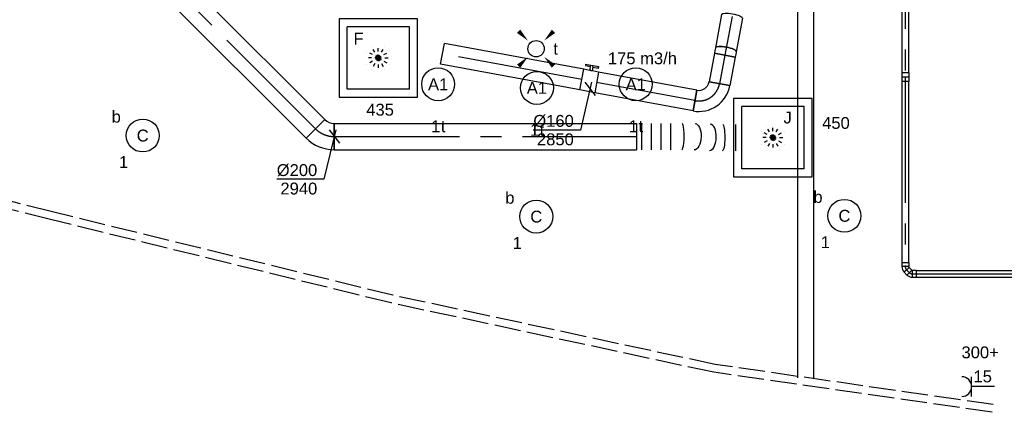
# Model space of a CAD drawing. Extents: x -329828 to 339781, y -55429 to 69176.
# Tile 83 of 140: x 8232 to 15705, y 12571 to 15552. Entities that reach past the tile are written whole.
import ezdxf
from ezdxf.enums import TextEntityAlignment as Align

# ---------------------------------------------------------------- set-up
doc = ezdxf.new("R2010")
doc.units = 0
doc.header["$LTSCALE"] = 50
for name, pattern in [('2322109', [10, 5, -2, 1, -2]), ('CENTER2', [28.575000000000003, 19.05, -3.175, 3.175, -3.175]), ('E_GOOT3', [5, 4, -1]), ('STREEPJES', [0.1, 0.05, -0.05])]:
    doc.linetypes.add(name, pattern=pattern)
doc.layers.get('0').update_dxf_attribs({"linetype": 'CONTINUOUS'})
for name, color, linetype in [('EL6131--', 2, 'CONTINUOUS'), ('EL6131--_WG', 2, 'CONTINUOUS'), ('EL6222--', 3, 'CONTINUOUS'), ('EL6311--', 3, 'CONTINUOUS'), ('EM6131--', 1, 'CONTINUOUS'), ('WL524---_D', 153, 'CONTINUOUS'), ('WL524---_HARTLIJN', 8, 'CONTINUOUS'), ('WL570---_RETOUR', 112, 'CONTINUOUS'), ('WL570---_RETOUR_HL', 8, 'CONTINUOUS'), ('WL570---_RETOUR_RST', 2, 'CONTINUOUS'), ('WL570---_RETOUR_RST_HL', 1, 'CONTINUOUS'), ('WL570---_TOEVOER', 3, 'CONTINUOUS'), ('WL570---_TOEVOER_HL', 8, 'CONTINUOUS'), ('WL570---_TOEVOER_RST', 2, 'CONTINUOUS'), ('WL570---_TOEVOER_RST_HL', 1, 'CONTINUOUS'), ('WM570---_RETOUR', 1, 'CONTINUOUS'), ('WM570---_RETOUR_PR', 1, 'CONTINUOUS'), ('WM570---_RETOUR_RST_PR', 1, 'CONTINUOUS'), ('WM570---_TOEVOER', 1, 'CONTINUOUS'), ('WM570---_TOEVOER_PR', 1, 'CONTINUOUS'), ('WM570---_TOEVOER_RST_PR', 1, 'CONTINUOUS')]:
    doc.layers.add(name, color=color, linetype=linetype)
doc.styles.add('BURO-018', font='ARIAL.TTF', dxfattribs={"height": 90})

# ---------------------------------------------------------------- blocks, each defined once
blk = doc.blocks.new('1115B3A')
at = {"color": 0, "linetype": 'Continuous'}
blk.add_circle((0, 0), 2.5, dxfattribs=at)
at = {"color": 0, "linetype": 'Continuous', "style": 'BURO-018'}
for tag, p in [('E_GKAST', (0, 8)), ('E_GROEP', (0, 5)), ('E_SGROEP', (4.5, 5)), ('E_ARMCODE', (0, 0)), ('E_SLET', (4.5, -1))]:
    blk.add_attdef(tag, text='', height=1.8, dxfattribs=at).set_placement(p, align=Align.MIDDLE)
blk = doc.blocks.new('E00411')
at = {"color": 0, "linetype": 'Continuous'}
blk.add_circle((0, 0), 1.25, dxfattribs=at)
for points in [[(-2.891705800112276, 2.395768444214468), (-2.395768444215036, 2.891705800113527), (-1.237436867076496, 1.237436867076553)], [(2.395768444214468, 2.891705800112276), (2.891705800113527, 2.395768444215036), (1.237436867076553, 1.237436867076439)], [(-2.395768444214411, -2.891705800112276), (-2.89170580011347, -2.395768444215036), (-1.237436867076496, -1.237436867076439)], [(2.89170580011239, -2.395768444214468), (2.395768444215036, -2.891705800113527), (1.237436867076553, -1.237436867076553)]]:
    blk.add_solid(points, dxfattribs=at)
at = {"color": 0, "linetype": 'Continuous', "style": 'BURO-018'}
for tag, height, p in [('E_SLET1', 1.8, (-2.842e-13, 4.641705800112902)), ('E_GROEP', 1.799999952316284, (0, 0)), ('E_GKAST', 1.799999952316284, (0, 0))]:
    blk.add_attdef(tag, text='', height=height, dxfattribs=at).set_placement(p, align=Align.MIDDLE)
at = {"color": 0, "linetype": 'Continuous', "style": 'BURO-018', "flags": 1}
for tag in ['E_MATCODE', 'E_SGROEP']:
    blk.add_attdef(tag, text='', height=1.799999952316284, dxfattribs=at).set_placement((0, 0), align=Align.MIDDLE)
blk = doc.blocks.new('111304')
at = {"color": 0, "linetype": 'Continuous'}
for p, q in [((-1.5, 4.5), (1.5, 4.5)), ((0, 1), (0, 4.5))]:
    blk.add_line(p, q, dxfattribs=at)
blk.add_arc((0, 6), 1.5, 180, 0, dxfattribs=at)
at = {"color": 0, "linetype": 'Continuous', "style": 'BURO-018'}
for tag, p in [('E_GKAST', (0, 11.5)), ('E_GROEP', (0, 8.5)), ('E_SGROEP', (4.5, 8.5))]:
    blk.add_attdef(tag, text='', height=1.8, dxfattribs=at).set_placement(p, align=Align.MIDDLE)
at = {"color": 0, "linetype": 'Continuous', "style": 'BURO-018', "flags": 1}
for tag, height, p in [('E_VERMCODE', 1.8, (13, 8.5)), ('E_MATCODE', 1.799999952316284, (0, 0))]:
    blk.add_attdef(tag, text='', height=height, dxfattribs=at).set_placement(p, align=Align.MIDDLE)
blk = doc.blocks.new('*U134')
at = {"layer": 'WM570---_RETOUR', "color": 0, "ltscale": 10}
for p, q in [((11.73034998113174, 50), (-73.42481815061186, -312.9694266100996)), ((-39.62723086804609, 50.00000000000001), (39.62723086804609, -50.00000000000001)), ((-73.42481815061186, -312.9694266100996), (-430.9964416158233, -312.9694266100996))]:
    blk.add_line(p, q, dxfattribs=at)
at = {"layer": 'WM570---_RETOUR', "color": 0, "style": 'BURO-018'}
for s, p in [('%%c160', (-430.9964416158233, -287.9694266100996)), ('2850', (-403.1246817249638, -427.9694266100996))]:
    blk.add_text(s, height=90, dxfattribs=at).set_placement(p)
blk = doc.blocks.new('*U210')
at = {"color": 0, "ltscale": 10}
for p, q in [((-1.364242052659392e-12, 100, -2940), (1510.630062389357, 99.99999999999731, -2940)), ((-1.364242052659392e-12, -100, -2940), (-2.985167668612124e-12, 100.0000000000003, -2940)), ((1510.630062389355, 100, -2940), (1510.630062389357, -100.0000000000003, -2940)), ((-1.364242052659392e-12, -100, -2940), (1510.630062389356, -100.0000000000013, -2940))]:
    blk.add_line(p, q, dxfattribs=at)
at = {"layer": 'WL570---_TOEVOER_HL', "linetype": 'CENTER2'}
blk.add_line((-1.364242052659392e-12, 0, -2940), (1510.630062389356, -1.2578522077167e-12, -2940), dxfattribs=at)
at = {"layer": 'WM570---_TOEVOER_PR', "color": 1, "style": 'BURO-018'}
blk.add_attdef('POSNR', text='', height=90, dxfattribs=at).set_placement((0, 0), align=Align.MIDDLE)
blk = doc.blocks.new('*U211')
at = {"color": 0, "ltscale": 10}
for p, q in [((-82.79999999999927, -100, -2940), (-82.80000000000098, 100.0000000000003, -2940)), ((-12.16223663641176, 129.2591196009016, -2940), (129.2591196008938, -12.16223663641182, -2940))]:
    blk.add_line(p, q, dxfattribs=at)
for radius, start, end in [(99.8968829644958, 270.0000000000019, 314.9999999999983), (299.8968829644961, 270.000000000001, 314.9999999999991)]:
    blk.add_arc((-82.80000000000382, 199.8968829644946, -2940), radius, start, end, dxfattribs=at)
at = {"layer": 'WL570---_TOEVOER_HL', "linetype": 'CENTER2'}
blk.add_arc((-82.80000000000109, 199.8968829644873, -2940), 199.896882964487, 270.0000000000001, 314.9999999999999, dxfattribs=at)
at = {"layer": 'WM570---_TOEVOER_PR', "color": 1, "style": 'BURO-018'}
blk.add_attdef('POSNR', text='', height=90, dxfattribs=at).set_placement((0, 0), align=Align.MIDDLE)
blk = doc.blocks.new('*U212')
at = {"color": 0, "ltscale": 10}
for p, q in [((0, 100, -2940), (2294.866877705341, 100, -2940)), ((0, -100, -2940), (0, 100, -2940)), ((2294.866877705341, 100, -2940), (2294.866877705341, -100, -2940)), ((0, -100, -2940), (2294.866877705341, -100, -2940))]:
    blk.add_line(p, q, dxfattribs=at)
at = {"layer": 'WL570---_TOEVOER_HL', "linetype": 'CENTER2'}
blk.add_line((0, 0, -2940), (2294.866877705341, 0, -2940), dxfattribs=at)
at = {"layer": 'WM570---_TOEVOER_PR', "color": 1, "style": 'BURO-018'}
blk.add_attdef('POSNR', text='', height=90, dxfattribs=at).set_placement((0, 0), align=Align.MIDDLE)
blk = doc.blocks.new('*U213')
at = {"layer": 'WM570---_TOEVOER', "color": 0, "ltscale": 10}
for p, q in [((12.07521381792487, 50), (-78.49970702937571, -325.044790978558)), ((-39.36223157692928, 50), (39.36223157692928, -50)), ((-78.49970702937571, -325.044790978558), (-436.0713304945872, -325.044790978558))]:
    blk.add_line(p, q, dxfattribs=at)
at = {"layer": 'WM570---_TOEVOER', "color": 0, "style": 'BURO-018'}
for s, p in [('%%c200', (-436.0713304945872, -300.044790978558)), ('2940', (-408.1995706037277, -440.044790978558))]:
    blk.add_text(s, height=90, dxfattribs=at).set_placement(p)
blk = doc.blocks.new('*U215')
at = {"color": 0, "ltscale": 10}
for p, q in [((0, 100, -2940), (0, -100, -2940)), ((36.71003547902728, 100, -2940), (36.71003547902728, -100, -2940)), ((110.1301064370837, 100, -2940), (110.1301064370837, -100, -2940)), ((183.5501773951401, 100, -2940), (183.5501773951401, -100, -2940)), ((256.9702483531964, 100, -2940), (256.9702483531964, -100, -2940)), ((751.354256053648, 91.43051940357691, -2940), (751.354256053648, -108.5694805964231, -2940)), ((553.0776771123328, -106.698741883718, -2940), (553.6610259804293, -106.716748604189, -2940))]:
    blk.add_line(p, q, dxfattribs=at)
for centre, major_axis, ratio, start_param, end_param in [((344.9009502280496, 0, -2940), (-0.9404715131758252, -99.99987147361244), 0.1704765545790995, 6.281582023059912, 9.423174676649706), ((556.4547816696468, -6.751610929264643, -2940), (3.085484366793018, 99.95789159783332), 0.4921028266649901, 3.147522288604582, 6.277255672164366)]:
    blk.add_ellipse(centre, major_axis=major_axis, ratio=ratio, start_param=start_param, end_param=end_param, dxfattribs=at)
at = {"color": 0, "ltscale": 10, "extrusion": (0, 0, -1)}
blk.add_ellipse((441.5389938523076, -1.817869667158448, -2940), major_axis=(3.085484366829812, 99.95789159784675), ratio=0.4921028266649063, start_param=6.277255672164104, end_param=9.418848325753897, dxfattribs=at)
at = {"color": 0, "ltscale": 10, "extrusion": (0, 0, -0.9999999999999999)}
blk.add_ellipse((653.0928252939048, -8.569480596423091, -2940), major_axis=(-0.9404715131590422, -99.99987147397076), ratio=0.1704765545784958, start_param=3.143195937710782, end_param=6.284788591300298, dxfattribs=at)
at = {"layer": 'WM570---_TOEVOER_PR', "color": 1, "style": 'BURO-018'}
blk.add_attdef('POSNR', text='', height=90, dxfattribs=at).set_placement((0, 0), align=Align.MIDDLE)
blk = doc.blocks.new('*U270')
at = {"color": 0, "ltscale": 10}
for p, q in [((0, 80, -2849.999999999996), (1075.833992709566, 79.99999999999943, -2849.999999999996)), ((1075.833992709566, 79.99999999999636, -2849.999999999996), (1075.833992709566, -80.00000000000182, -2849.999999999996)), ((0, -80, -2849.999999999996), (1075.833992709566, -80.00000000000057, -2849.999999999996))]:
    blk.add_line(p, q, dxfattribs=at)
at = {"layer": 'WL570---_RETOUR_HL', "linetype": 'CENTER2'}
blk.add_line((0, 0, -2849.999999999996), (1075.833992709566, -5.673474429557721e-13, -2849.999999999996), dxfattribs=at)
at = {"layer": 'WM570---_RETOUR_PR', "color": 1, "style": 'BURO-018'}
blk.add_attdef('POSNR', text='', height=90, dxfattribs=at).set_placement((0, 0), align=Align.MIDDLE)
blk = doc.blocks.new('*U271')
at = {"color": 2, "ltscale": 10}
for p, q in [((-57.25000000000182, 80, -2849.999999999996), (57.24999999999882, 79.99999999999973, -2849.999999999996)), ((-57.25, -80, -2849.999999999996), (-57.24999999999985, 79.99999999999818, -2849.999999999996)), ((57.25, 80, -2849.999999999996), (57.24999999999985, -79.99999999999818, -2849.999999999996)), ((-57.25, -80, -2849.999999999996), (-9.541666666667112, -79.99999999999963, -2849.999999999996)), ((-50.24662103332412, -109.3333333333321, -2849.999999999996), (-50.24662103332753, -120.0000000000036, -2849.999999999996)), ((-48.91328769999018, -109.3333333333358, -2849.999999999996), (-50.24662103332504, -109.3333333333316, -2849.999999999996)), ((-50.24662103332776, -120.0000000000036, -2849.999999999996), (-48.91328769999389, -120.0000000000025, -2849.999999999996)), ((-7.515583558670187, -109.3333333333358, -2849.999999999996), (-48.91328769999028, -109.333333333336, -2849.999999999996)), ((-48.91328769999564, -120.0000000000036, -2849.999999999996), (-48.91328769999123, -109.3333333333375, -2849.999999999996)), ((-7.515583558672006, -120.0000000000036, -2849.999999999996), (-48.91328769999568, -120.0000000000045, -2849.999999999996)), ((-9.54166666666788, -80, -2849.999999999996), (-9.541666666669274, -109.3333333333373, -2849.999999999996)), ((-7.515583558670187, -109.3333333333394, -2849.999999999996), (-7.515583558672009, -119.9999999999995, -2849.999999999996)), ((9.54166666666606, -120, -2849.999999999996), (-7.515583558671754, -119.9999999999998, -2849.999999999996)), ((9.54166666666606, -80, -2849.999999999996), (9.541666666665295, -120.0000000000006, -2849.999999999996)), ((9.54166666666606, -80, -2849.999999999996), (57.24999999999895, -79.99999999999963, -2849.999999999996)), ((50.24662103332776, -109.3333333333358, -2849.999999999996), (9.541666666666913, -109.3333333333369, -2849.999999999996)), ((50.24662103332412, -120, -2849.999999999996), (9.541666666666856, -120.0000000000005, -2849.999999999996)), ((50.24662103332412, -120, -2849.999999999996), (50.24662103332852, -109.3333333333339, -2849.999999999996))]:
    blk.add_line(p, q, dxfattribs=at)
blk.add_spline([(-9.492711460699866, -79.9941758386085, -2849.999999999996), (-9.346348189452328, -79.97693931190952, -2849.999999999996), (-9.104078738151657, -79.9489890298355, -2849.999999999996), (-8.76838911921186, -79.91145878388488, -2849.999999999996), (-8.34272396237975, -79.86587281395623, -2849.999999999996), (-7.831451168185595, -79.81408537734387, -2849.999999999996), (-7.239817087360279, -79.75820677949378, -2849.999999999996), (-6.573892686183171, -79.70051858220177, -2849.999999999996), (-5.840511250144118, -79.64338119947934, -2849.999999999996), (-5.047198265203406, -79.58913749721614, -2849.999999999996), (-4.202094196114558, -79.5400162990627, -2849.999999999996), (-3.31387095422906, -79.49803983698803, -2849.999999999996), (-2.391642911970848, -79.46493914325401, -2849.999999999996), (-1.444873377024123, -79.44208114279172, -2849.999999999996), (-0.4832774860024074, -79.43041076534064, -2849.999999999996), (0.4832774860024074, -79.43041076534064, -2849.999999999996), (1.444873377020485, -79.44208114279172, -2849.999999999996), (2.39164291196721, -79.46493914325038, -2849.999999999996), (3.313870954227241, -79.49803983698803, -2849.999999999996), (4.202094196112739, -79.5400162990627, -2849.999999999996), (5.047198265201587, -79.58913749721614, -2849.999999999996), (5.840511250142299, -79.64338119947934, -2849.999999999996), (6.573892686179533, -79.70051858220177, -2849.999999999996), (7.23981708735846, -79.75820677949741, -2849.999999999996), (7.831451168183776, -79.81408537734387, -2849.999999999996), (8.342723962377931, -79.86587281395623, -2849.999999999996), (8.768389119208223, -79.91145878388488, -2849.999999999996), (9.104078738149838, -79.9489890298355, -2849.999999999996), (9.34634818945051, -79.97693931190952, -2849.999999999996), (9.492711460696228, -79.9941758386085, -2849.999999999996), (9.54166666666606, -80, -2849.999999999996)], degree=3, dxfattribs=at)
at = {"layer": 'WL570---_RETOUR', "color": 1, "style": 'BURO-018'}
blk.add_attdef('I', text='', height=90, dxfattribs=at).set_placement((0, 0), align=Align.MIDDLE)
at = {"layer": 'WM570---_RETOUR_PR', "color": 1, "style": 'BURO-018'}
blk.add_attdef('POSNR', text='', height=90, dxfattribs=at).set_placement((0, 0), align=Align.MIDDLE)
blk = doc.blocks.new('*U272')
at = {"color": 0, "ltscale": 10}
for p, q in [((0, 80, -2849.999999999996), (758.802470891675, 80.00000000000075, -2849.999999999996)), ((0, -80.00000000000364, -2849.999999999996), (-3.774758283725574e-13, 79.99999999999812, -2849.999999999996)), ((0, -80.00000000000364, -2849.999999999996), (758.802470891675, -80.00000000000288, -2849.999999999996))]:
    blk.add_line(p, q, dxfattribs=at)
at = {"layer": 'WL570---_RETOUR_HL', "linetype": 'CENTER2'}
blk.add_line((0, 0, -2849.999999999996), (758.802470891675, 7.581959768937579e-13, -2849.999999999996), dxfattribs=at)
at = {"layer": 'WM570---_RETOUR_PR', "color": 1, "style": 'BURO-018'}
blk.add_attdef('POSNR', text='', height=90, dxfattribs=at).set_placement((0, 0), align=Align.MIDDLE)
blk = doc.blocks.new('*U285')
at = {"color": 0, "ltscale": 10}
for p, q in [((-159.9999999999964, -79.99999999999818, -2849.999999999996), (-159.9999999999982, 80.00000000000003, -2849.999999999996)), ((80.00000000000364, -159.9999999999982, -2849.999999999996), (-79.99999999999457, -160.0000000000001, -2849.999999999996))]:
    blk.add_line(p, q, dxfattribs=at)
for centre, radius, start, end in [((-159.9999999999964, -159.9999999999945, -2849.999999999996), 239.9999999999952, 359.9999999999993, 90.00000000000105), ((-160, -160.0000000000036, -2849.999999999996), 80.00000000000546, 2.637889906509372e-12, 89.99999999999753)]:
    blk.add_arc(centre, radius, start, end, dxfattribs=at)
at = {"layer": 'WL570---_RETOUR_HL', "linetype": 'CENTER2'}
blk.add_arc((-159.9999999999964, -160, -2849.999999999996), 160.0000000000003, 1.598721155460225e-13, 90.00000000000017, dxfattribs=at)
at = {"layer": 'WM570---_RETOUR_PR', "color": 1, "style": 'BURO-018'}
blk.add_attdef('POSNR', text='', height=90, dxfattribs=at).set_placement((0, 0), align=Align.MIDDLE)
blk = doc.blocks.new('*U286')
at = {"color": 0, "ltscale": 10}
for p, q in [((0, 80, -2849.999999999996), (220.6655662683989, 79.99999999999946, -2849.999999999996)), ((0, -80, -2849.999999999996), (1.687538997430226e-12, 79.99999999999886, -2849.999999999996)), ((220.6655662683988, 80, -2849.999999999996), (220.6655662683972, -79.99999999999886, -2849.999999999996)), ((0, -80, -2849.999999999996), (220.6655662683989, -80.00000000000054, -2849.999999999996))]:
    blk.add_line(p, q, dxfattribs=at)
at = {"layer": 'WL570---_RETOUR_HL', "linetype": 'CENTER2'}
blk.add_line((0, 0, -2849.999999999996), (220.6655662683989, -5.450982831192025e-13, -2849.999999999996), dxfattribs=at)
at = {"layer": 'WM570---_RETOUR_PR', "color": 1, "style": 'BURO-018'}
blk.add_attdef('POSNR', text='', height=90, dxfattribs=at).set_placement((0, 0), align=Align.MIDDLE)
blk = doc.blocks.new('*U287')
at = {"color": 0, "ltscale": 10}
for p, q in [((-20.34239790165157, 80.00000000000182, -2849.999999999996), (-4.263256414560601e-12, 80.00000000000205, -2849.999999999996)), ((-3.637978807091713e-12, 80.00000000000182, -2849.999999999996), (21.05999999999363, 80.000000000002, -2849.999999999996)), ((21.05999999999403, 80, -2849.999999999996), (21.05999999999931, -79.99999999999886, -2849.999999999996)), ((-20.34239790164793, -79.99999999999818, -2849.999999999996), (-6.252776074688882e-13, -79.99999999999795, -2849.999999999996)), ((-3.637978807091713e-12, -79.99999999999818, -2849.999999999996), (21.0599999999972, -79.99999999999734, -2849.999999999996))]:
    blk.add_line(p, q, dxfattribs=at)
at = {"color": 0, "ltscale": 10, "extrusion": (-1.442560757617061e-17, -6.138744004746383e-18, -1)}
blk.add_ellipse((-20.34239790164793, 1.818989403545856e-12, -2849.999999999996), major_axis=(8.970602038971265e-13, -80), ratio=0.2588190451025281, start_param=0, end_param=3.141592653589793, dxfattribs=at)
at = {"layer": 'WL570---_RETOUR_HL', "linetype": 'CENTER2'}
blk.add_line((-20.34239790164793, 1.818989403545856e-12, -2849.999999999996), (21.05999999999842, 2.560189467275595e-12, -2849.999999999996), dxfattribs=at)
at = {"layer": 'WM570---_RETOUR_PR', "color": 1, "style": 'BURO-018'}
blk.add_attdef('POSNR', text='', height=90, dxfattribs=at).set_placement((0, 0), align=Align.MIDDLE)
blk = doc.blocks.new('*U350')
at = {"color": 0, "ltscale": 10}
for p, q in [((-3.637978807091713e-12, 80, -2775.450729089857), (257.8792688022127, 80.00000000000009, -2775.450729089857)), ((0, -80, -2775.450729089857), (257.8792688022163, -79.99999999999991, -2775.450729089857))]:
    blk.add_line(p, q, dxfattribs=at)
at = {"color": 0, "ltscale": 10, "extrusion": (2.728957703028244e-17, 5.06467800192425e-18, -1)}
blk.add_ellipse((0, 0, -2775.450729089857), major_axis=(2.220446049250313e-14, -80.00000000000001), ratio=0.2588190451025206, start_param=0, end_param=3.141592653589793, dxfattribs=at)
at = {"color": 0, "ltscale": 10}
blk.add_ellipse((257.8792688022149, 0, -2775.450729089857), major_axis=(2.220446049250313e-14, -80.00000000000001), ratio=0.2588190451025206, start_param=3.141592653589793, end_param=6.283185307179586, dxfattribs=at)
at = {"layer": 'WL570---_RETOUR_HL', "linetype": 'CENTER2'}
blk.add_line((0, 0, -2775.450729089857), (257.8792688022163, 8.589105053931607e-14, -2775.450729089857), dxfattribs=at)
at = {"layer": 'WM570---_RETOUR_PR', "color": 1, "style": 'BURO-018'}
blk.add_attdef('POSNR', text='', height=90, dxfattribs=at).set_placement((0, 0), align=Align.MIDDLE)
blk = doc.blocks.new('*U354')
at = {"color": 0, "ltscale": 10}
for p, q in [((3.637978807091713e-12, 80.00000000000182, -2849.999999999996), (2.774625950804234, 80.00000000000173, -2849.999999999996)), ((-3.637978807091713e-12, -79.99999999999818, -2849.999999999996), (1.624478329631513e-12, 80.00000000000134, -2849.999999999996)), ((2.774625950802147, 80, -2849.999999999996), (2.774625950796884, -79.99999999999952, -2849.999999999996)), ((-3.637978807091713e-12, -79.99999999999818, -2849.999999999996), (2.774625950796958, -79.99999999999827, -2849.999999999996))]:
    blk.add_line(p, q, dxfattribs=at)
at = {"layer": 'WL570---_RETOUR_HL', "linetype": 'CENTER2'}
blk.add_line((0, 0, -2849.999999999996), (2.774625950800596, -8.833200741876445e-14, -2849.999999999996), dxfattribs=at)
at = {"layer": 'WM570---_RETOUR_PR', "color": 1, "style": 'BURO-018'}
blk.add_attdef('POSNR', text='', height=90, dxfattribs=at).set_placement((0, 0), align=Align.MIDDLE)
blk = doc.blocks.new('*U453')
at = {"color": 0, "ltscale": 10}
for p, q in [((297.5, 297.5, -2757.5), (-297.5, 297.5, -2757.5)), ((-297.5, 297.5, -2757.5), (-297.5, -297.5, -2757.5)), ((236.5, 236.5, -2757.5), (-236.5, 236.5, -2757.5)), ((-236.5, -236.5, -2757.5), (-236.5, 236.5, -2757.5)), ((236.5, -236.5, -2757.5), (236.5, 236.5, -2757.5)), ((297.5, -297.5, -2757.5), (297.5, 297.5, -2757.5)), ((-297.5, -297.5, -2757.5), (297.5, -297.5, -2757.5)), ((236.5, -236.5, -2757.5), (-236.5, -236.5, -2757.5))]:
    blk.add_line(p, q, dxfattribs=at)
at = {"color": 8, "linetype": 'STREEPJES', "ltscale": 10}
for q in [(-50, 86.60254037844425, -2757.5), (0, 100, -2757.5), (50, 86.60254037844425, -2757.5), (-100, 0, -2757.5), (-86.60254037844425, 50, -2757.5), (-86.60254037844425, -50, -2757.5), (-50, -86.60254037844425, -2757.5), (86.60254037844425, 50, -2757.5), (0, -100, -2757.5), (50, -86.60254037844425, -2757.5), (86.60254037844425, -50, -2757.5), (100, 0, -2757.5)]:
    blk.add_line((0, 0, -2757.5), q, dxfattribs=at)
at = {"layer": 'WL570---_RETOUR_RST_HL', "linetype": 'CENTER2'}
blk.add_circle((0, 0, -2757.5), 0.075, dxfattribs=at)
at = {"layer": 'WL570---_RETOUR_RST', "color": 1, "style": 'BURO-018'}
for tag in ['MC', 'Q']:
    blk.add_attdef(tag, text='', height=90, dxfattribs=at).set_placement((0, 0), align=Align.MIDDLE)
at = {"layer": 'WM570---_RETOUR_RST_PR', "color": 1, "style": 'BURO-018'}
blk.add_attdef('POSNR', text='', height=90, dxfattribs=at).set_placement((0, 0), align=Align.MIDDLE)
blk = doc.blocks.new('*U631')
at = {"color": 0, "ltscale": 10}
for p, q in [((1.818989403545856e-12, 60.00000000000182, -2730), (6062.191036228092, 60.0000000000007, -2730)), ((1.818989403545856e-12, -59.99999999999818, -2730), (6062.191036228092, -59.9999999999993, -2730))]:
    blk.add_line(p, q, dxfattribs=at)
at = {"layer": 'EM6131--', "color": 1, "style": 'BURO-018'}
blk.add_attdef('POSNR', text='', height=90, dxfattribs=at).set_placement((0, 0), align=Align.MIDDLE)
blk = doc.blocks.new('*U1200')
at = {"color": 0, "ltscale": 10}
for p, q in [((-44, 26.25, -2750), (-14, 26.25000000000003, -2750)), ((-44, 26.25, -2750), (-43.99999999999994, -26.25, -2750)), ((-14, 26.25, -2750), (-12.75, 25, -2750)), ((-14, 26.25, -2750), (-13.99999999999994, -26.25, -2750)), ((-12.75, 25, -2750), (-8.662058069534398, 26.69328098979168, -2750)), ((12.55114536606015, 49.67425137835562, -2750), (-8.66205806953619, 28.46104794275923, -2750)), ((-8.662058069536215, 28.46104794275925, -2750), (-8.662058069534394, 26.69328098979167, -2750)), ((28.46104794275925, -8.662058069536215, -2750), (-8.662058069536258, 28.46104794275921, -2750)), ((49.67425137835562, 12.55114536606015, -2750), (12.55114536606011, 49.67425137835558, -2750)), ((49.67425137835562, 12.55114536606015, -2750), (28.46104794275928, -8.662058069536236, -2750)), ((-44, -26.25, -2750), (-14, -26.24999999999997, -2750)), ((-14, -26.25, -2750), (-12.75, -25, -2750)), ((28.46104794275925, -8.662058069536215, -2750), (26.69328098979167, -8.662058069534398, -2750))]:
    blk.add_line(p, q, dxfattribs=at)
blk.add_arc((-12.75000000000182, 30.78122292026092, -2750), 55.78122292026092, 270.0000000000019, 314.9999999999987, dxfattribs=at)
at = {"layer": 'WL524---_HARTLIJN', "linetype": 'CENTER2'}
for p, q in [((-14, 0, -2750), (-12.75, 1.311238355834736e-15, -2750)), ((9.899494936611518, 9.899494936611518, -2750), (9.01561146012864, 9.015611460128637, -2750))]:
    blk.add_line(p, q, dxfattribs=at)
blk.add_arc((-12.75, 30.78122292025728, -2750), 30.78122292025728, 270.0000000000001, 315.0000000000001, dxfattribs=at)
at = {"layer": 'WL524---_D', "color": 1, "style": 'BURO-018'}
blk.add_attdef('POSNR', text='', height=90, dxfattribs=at).set_placement((0, 0), align=Align.MIDDLE)
blk = doc.blocks.new('*U1201')
at = {"color": 0, "ltscale": 10}
for p, q in [((-12.75000000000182, 25, -2750), (-14.00000000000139, 25, -2750)), ((-12.75000000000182, 25, -2750), (-8.662058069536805, 26.6932809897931, -2750)), ((13.25825214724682, 50.38135815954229, -2750), (-8.662058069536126, 28.46104794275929, -2750)), ((-8.662058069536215, 28.46104794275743, -2750), (-8.662058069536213, 26.69328098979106, -2750)), ((28.46104794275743, -8.662058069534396, -2750), (-8.662058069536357, 28.46104794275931, -2750)), ((50.38135815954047, 13.25825214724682, -2750), (13.25825214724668, 50.38135815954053, -2750)), ((50.38135815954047, 13.25825214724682, -2750), (28.46104794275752, -8.662058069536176, -2750)), ((-12.75000000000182, -25, -2750), (-14.00000000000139, -25, -2750)), ((28.46104794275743, -8.662058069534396, -2750), (26.69328098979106, -8.662058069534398, -2750))]:
    blk.add_line(p, q, dxfattribs=at)
blk.add_arc((-12.75000000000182, 30.78122292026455, -2750), 55.78122292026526, 270.0000000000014, 314.9999999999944, dxfattribs=at)
at = {"layer": 'WL524---_HARTLIJN', "linetype": 'CENTER2'}
for p, q in [((-44, 0, -2750), (-12.75000000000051, 3.816391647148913e-14, -2750)), ((9.899494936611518, 9.899494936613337, -2750), (9.015611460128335, 9.01561146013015, -2750))]:
    blk.add_line(p, q, dxfattribs=at)
blk.add_arc((-12.75000000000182, 30.78122292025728, -2750), 30.78122292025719, 270.0000000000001, 315.0000000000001, dxfattribs=at)
at = {"layer": 'WL524---_D', "color": 1, "style": 'BURO-018'}
blk.add_attdef('POSNR', text='', height=90, dxfattribs=at).set_placement((0, 0), align=Align.MIDDLE)
blk = doc.blocks.new('*U1311')
at = {"color": 0, "ltscale": 10}
for p, q in [((297.5, 297.5, -2757.5), (-297.5, 297.5, -2757.5)), ((-297.5, 297.5, -2757.5), (-297.5, -297.5, -2757.5)), ((236.5, 236.5, -2757.5), (-236.5, 236.5, -2757.5)), ((-236.5, -236.5, -2757.5), (-236.5, 236.5, -2757.5)), ((236.5, -236.5, -2757.5), (236.5, 236.5, -2757.5)), ((297.5, -297.5, -2757.5), (297.5, 297.5, -2757.5)), ((-297.5, -297.5, -2757.5), (297.5, -297.5, -2757.5)), ((236.5, -236.5, -2757.5), (-236.5, -236.5, -2757.5))]:
    blk.add_line(p, q, dxfattribs=at)
at = {"color": 8, "linetype": 'STREEPJES', "ltscale": 10}
for q in [(-50, 86.60254037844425, -2757.5), (0, 100, -2757.5), (50, 86.60254037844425, -2757.5), (-100, 0, -2757.5), (-86.60254037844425, 50, -2757.5), (-86.60254037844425, -50, -2757.5), (-50, -86.60254037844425, -2757.5), (86.60254037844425, 50, -2757.5), (0, -100, -2757.5), (50, -86.60254037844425, -2757.5), (86.60254037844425, -50, -2757.5), (100, 0, -2757.5)]:
    blk.add_line((0, 0, -2757.5), q, dxfattribs=at)
at = {"layer": 'WL570---_TOEVOER_RST_HL', "linetype": 'CENTER2'}
blk.add_circle((0, 0, -2757.5), 0.075, dxfattribs=at)
at = {"layer": 'WL570---_TOEVOER_RST', "color": 1, "linetype": '2322109', "style": 'BURO-018'}
for tag in ['MC', 'Q']:
    blk.add_attdef(tag, text='', height=90, dxfattribs=at).set_placement((0, 0), align=Align.MIDDLE)
at = {"layer": 'WM570---_TOEVOER_RST_PR', "color": 1, "linetype": '2322109', "style": 'BURO-018'}
blk.add_attdef('POSNR', text='', height=90, dxfattribs=at).set_placement((0, 0), align=Align.MIDDLE)
blk = doc.blocks.new('*U1820')
at = {"color": 0, "ltscale": 10}
for p, q in [((31.00000000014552, 25, -2750), (1321.664256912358, 25, -2750)), ((30.99999999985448, -25, -2750), (1321.664256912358, -25, -2750))]:
    blk.add_line(p, q, dxfattribs=at)
at = {"layer": 'WL524---_HARTLIJN', "linetype": 'CENTER2'}
blk.add_line((0, 0, -2750), (1352.664256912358, 0, -2750), dxfattribs=at)
at = {"layer": 'WL524---_D', "color": 1, "style": 'BURO-018'}
blk.add_attdef('POSNR', text='', height=90, dxfattribs=at).set_placement((0, 0), align=Align.MIDDLE)
blk = doc.blocks.new('*U1825')
at = {"color": 0, "ltscale": 10}
for p, q in [((31, 25, -2750), (1407.662870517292, 24.99999999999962, -2750)), ((31, -25, -2750), (1407.662870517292, -25.00000000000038, -2750))]:
    blk.add_line(p, q, dxfattribs=at)
at = {"layer": 'WL524---_HARTLIJN', "linetype": 'CENTER2'}
blk.add_line((0, 0, -2750), (1437.662870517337, -3.108944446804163e-13, -2750), dxfattribs=at)
at = {"layer": 'WL524---_D', "color": 1, "style": 'BURO-018'}
blk.add_attdef('POSNR', text='', height=90, dxfattribs=at).set_placement((0, 0), align=Align.MIDDLE)
blk = doc.blocks.new('*U1826')
at = {"color": 0, "ltscale": 10}
for p, q in [((31, 25.00000000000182, -2750), (2717.049448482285, 25.000000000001, -2750)), ((31, -24.99999999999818, -2750), (2717.049448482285, -24.999999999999, -2750))]:
    blk.add_line(p, q, dxfattribs=at)
at = {"layer": 'WL524---_HARTLIJN', "linetype": 'CENTER2'}
blk.add_line((0, 1.818989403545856e-12, -2750), (2748.049448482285, 1.063688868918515e-12, -2750), dxfattribs=at)
at = {"layer": 'WL524---_D', "color": 1, "style": 'BURO-018'}
blk.add_attdef('POSNR', text='', height=90, dxfattribs=at).set_placement((0, 0), align=Align.MIDDLE)
blk = doc.blocks.new('*U1827')
at = {"color": 0, "ltscale": 10}
for p, q in [((-31, 26.25, -2750), (33, 26.25000000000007, -2750)), ((-31, 26.25, -2750), (-30.99999999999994, -26.25, -2750)), ((0, 26.25, -2750), (5.507201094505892e-14, -26.25, -2750)), ((2, 26.25, -2750), (2.000000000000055, -26.25, -2750)), ((33, 26.25, -2750), (33.00000000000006, -26.25, -2750)), ((-31, -26.25, -2750), (33, -26.24999999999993, -2750))]:
    blk.add_line(p, q, dxfattribs=at)
at = {"layer": 'WL524---_HARTLIJN', "linetype": 'CENTER2'}
blk.add_line((0, 0, -2750), (2, 2.097981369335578e-15, -2750), dxfattribs=at)
at = {"layer": 'WL524---_D', "color": 1, "style": 'BURO-018'}
blk.add_attdef('POSNR', text='', height=90, dxfattribs=at).set_placement((0, 0), align=Align.MIDDLE)

msp = doc.modelspace()

# ---------------------------------------------------------------- linework, layer by layer
at = {"layer": 'EL6131--_WG', "linetype": 'E_GOOT3'}
for p, q in [((8481.26771092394, 14091.90161998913, 3000), (6874.782335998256, 14501.22849339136, 3000)), ((8466.725051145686, 14033.69002560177, 3000), (6859.967870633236, 14443.08615411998, 3000)), ((11065.21335201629, 13459.18814408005, 3000), (8481.26771092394, 14091.90161998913, 3000)), ((11051.77165382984, 13400.70696459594, 3000), (8466.725051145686, 14033.69002560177, 3000)), ((13510.41300630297, 12933.64715214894, 3000), (11065.21335201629, 13459.18814408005, 3000)), ((13499.82388133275, 12874.55287583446, 3000), (11051.77165382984, 13400.70696459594, 3000)), ((15620.94229739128, 12629.96072323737, 3000), (13510.41300630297, 12933.64715214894, 3000)), ((15612.39684215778, 12570.57238099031, 3000), (13499.82388133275, 12874.55287583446, 3000))]:
    msp.add_line(p, q, dxfattribs=at)

# ---------------------------------------------------------------- block references
at = {"layer": 'EL6131--', "rotation": 90}
msp.add_blockref('*U631', (14199.13933186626, 12831.39869410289, 2730), dxfattribs=at)
at = {"layer": 'EL6222--'}
ref = msp.add_blockref('111304', (15681.79092071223, 12765.83962603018), dxfattribs=dict(at, xscale=50, yscale=50, zscale=50, rotation=90))
ref.add_attrib('E_GROEP', '15', dxfattribs={"layer": '0', "color": 1, "linetype": 'Continuous', "height": 90, "style": 'BURO-018'}).set_placement((15541.57229712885, 12842.41609279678), align=Align.MIDDLE)
at = {"layer": 'EL6311--'}
ref = msp.add_blockref('E00411', (12151.5544898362, 15330.93539893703), dxfattribs=dict(at, xscale=50, yscale=50, zscale=50))
ref.add_attrib('E_SLET1', 't', dxfattribs={"layer": '0', "color": 1, "linetype": 'Continuous', "height": 90, "style": 'BURO-018'}).set_placement((12299.41285537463, 15330.93539893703), align=Align.MIDDLE)
ref = msp.add_blockref('1115B3A', (11408.35969191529, 15061.01648917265), dxfattribs=dict(at, xscale=49.99999999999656, yscale=50, zscale=50, rotation=189.1701748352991))
ref.add_attrib('E_ARMCODE', 'A1', dxfattribs={"layer": '0', "color": 1, "linetype": 'Continuous', "height": 90, "style": 'BURO-018'}).set_placement((11408.35969191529, 15061.01648917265), align=Align.MIDDLE)
ref.add_attrib('E_SLET', 't', dxfattribs={"layer": '0', "color": 1, "linetype": 'Continuous', "height": 90, "style": 'BURO-018'}).set_placement((11446.26517276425, 14741.74494138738), align=Align.MIDDLE)
ref.add_attrib('E_GROEP', '1', dxfattribs={"layer": '0', "color": 1, "linetype": 'Continuous', "height": 90, "style": 'BURO-018'}).set_placement((11390.49508656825, 14742.31035396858), align=Align.MIDDLE)
ref = msp.add_blockref('1115B3A', (12157.86103285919, 15033.67165559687), dxfattribs=dict(at, xscale=49.99999999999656, yscale=50, zscale=50, rotation=189.1701748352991))
ref.add_attrib('E_ARMCODE', 'A1', dxfattribs={"layer": '0', "color": 1, "linetype": 'Continuous', "height": 90, "style": 'BURO-018'}).set_placement((12157.86103285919, 15033.67165559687), align=Align.MIDDLE)
ref.add_attrib('E_SLET', 't', dxfattribs={"layer": '0', "color": 1, "linetype": 'Continuous', "height": 90, "style": 'BURO-018'}).set_placement((12195.76651370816, 14714.40010781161), align=Align.MIDDLE)
ref.add_attrib('E_GROEP', '1', dxfattribs={"layer": '0', "color": 1, "linetype": 'Continuous', "height": 90, "style": 'BURO-018'}).set_placement((12139.99642751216, 14714.96552039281), align=Align.MIDDLE)
ref = msp.add_blockref('1115B3A', (12908.35969191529, 15061.01648917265), dxfattribs=dict(at, xscale=49.99999999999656, yscale=50, zscale=50, rotation=189.1701748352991))
ref.add_attrib('E_ARMCODE', 'A1', dxfattribs={"layer": '0', "color": 1, "linetype": 'Continuous', "height": 90, "style": 'BURO-018'}).set_placement((12908.35969191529, 15061.01648917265), align=Align.MIDDLE)
ref.add_attrib('E_SLET', 't', dxfattribs={"layer": '0', "color": 1, "linetype": 'Continuous', "height": 90, "style": 'BURO-018'}).set_placement((12946.26517276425, 14741.74494138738), align=Align.MIDDLE)
ref.add_attrib('E_GROEP', '1', dxfattribs={"layer": '0', "color": 1, "linetype": 'Continuous', "height": 90, "style": 'BURO-018'}).set_placement((12890.49508656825, 14742.31035396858), align=Align.MIDDLE)
ref = msp.add_blockref('1115B3A', (9165.961822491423, 14672.00734802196), dxfattribs=dict(at, xscale=49.99999999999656, yscale=50, zscale=50, rotation=189.1701748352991))
ref.add_attrib('E_ARMCODE', 'C', dxfattribs={"layer": '0', "color": 1, "linetype": 'Continuous', "height": 90, "style": 'BURO-018'}).set_placement((9165.961822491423, 14672.00734802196), align=Align.MIDDLE)
ref.add_attrib('E_SLET', 'b', dxfattribs={"layer": '0', "color": 1, "linetype": 'Continuous', "height": 90, "style": 'BURO-018'}).set_placement((8965.309154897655, 14816.88145539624), align=Align.MIDDLE)
ref.add_attrib('E_GROEP', '1', dxfattribs={"layer": '0', "color": 1, "linetype": 'Continuous', "height": 90, "style": 'BURO-018'}).set_placement((9021.087715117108, 14471.35468042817), align=Align.MIDDLE)
ref = msp.add_blockref('1115B3A', (12153.32036568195, 14056.54274070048), dxfattribs=dict(at, xscale=49.99999999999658, yscale=50, zscale=50, rotation=189.1701748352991))
ref.add_attrib('E_ARMCODE', 'C', dxfattribs={"layer": '0', "color": 1, "linetype": 'Continuous', "height": 90, "style": 'BURO-018'}).set_placement((12153.32036568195, 14056.54274070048), align=Align.MIDDLE)
ref.add_attrib('E_SLET', 'b', dxfattribs={"layer": '0', "color": 1, "linetype": 'Continuous', "height": 90, "style": 'BURO-018'}).set_placement((11952.66769808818, 14201.41684807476), align=Align.MIDDLE)
ref.add_attrib('E_GROEP', '1', dxfattribs={"layer": '0', "color": 1, "linetype": 'Continuous', "height": 90, "style": 'BURO-018'}).set_placement((12008.44625830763, 13855.89007310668), align=Align.MIDDLE)
ref = msp.add_blockref('1115B3A', (14491.75330576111, 14062.58442735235), dxfattribs=dict(at, xscale=49.99999999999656, yscale=50, zscale=50, rotation=189.1701748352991))
ref.add_attrib('E_ARMCODE', 'C', dxfattribs={"layer": '0', "color": 1, "linetype": 'Continuous', "height": 90, "style": 'BURO-018'}).set_placement((14491.75330576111, 14062.58442735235), align=Align.MIDDLE)
ref.add_attrib('E_SLET', 'b', dxfattribs={"layer": '0', "color": 1, "linetype": 'Continuous', "height": 90, "style": 'BURO-018'}).set_placement((14291.10063816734, 14207.45853472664), align=Align.MIDDLE)
ref.add_attrib('E_GROEP', '1', dxfattribs={"layer": '0', "color": 1, "linetype": 'Continuous', "height": 90, "style": 'BURO-018'}).set_placement((14346.87919838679, 13861.93175975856), align=Align.MIDDLE)
at = {"layer": 'WL524---_D'}
for name, p, rotation in [('*U1826', (14953.83020472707, 17864.22607197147, 2750), 269.9999999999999), ('*U1827', (14953.83020472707, 15116.17662348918, 2750), 269.9999999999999), ('*U1825', (14953.83020472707, 15114.17662348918, 2750), 269.9999999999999), ('*U1200', (14953.83020472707, 13662.51375297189, 2750), 269.9999999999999), ('*U1201', (14994.84239803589, 13621.50155966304, 2750), 314.9999999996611)]:
    msp.add_blockref(name, p, dxfattribs=dict(at, rotation=rotation))
msp.add_blockref('*U1820', (15008.84239803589, 13621.50155966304, 2750), dxfattribs=at)
at = {"layer": 'WL570---_RETOUR'}
for name, p, rotation in [('*U350', (13638.8007012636, 15576.52813471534, 2775.450729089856), 259.4860885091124), ('*U270', (12498.773861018, 15096.54788564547, 2849.999999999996), 169.4860885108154), ('*U287', (13588.03240971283, 15302.97763408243, 2849.999999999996), 259.4860885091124), ('*U286', (13584.18950188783, 15282.27121818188, 2849.999999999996), 259.4860885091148), ('*U354', (13584.18950188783, 15282.27121818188, 2849.999999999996), 259.4860885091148), ('*U271', (12555.06266967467, 15086.10123450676, 2849.999999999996), 169.4860885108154), ('*U272', (13357.41413496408, 14937.19266727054, 2849.999999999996), 169.4860885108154), ('*U285', (13514.72783601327, 14907.99678635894, 2849.999999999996), 259.4860885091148)]:
    msp.add_blockref(name, p, dxfattribs=dict(at, rotation=rotation))
at = {"layer": 'WL570---_RETOUR_RST'}
ref = msp.add_blockref('*U453', (10953.66040637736, 15260.99448624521, 2757.5), dxfattribs=at)
ref.add_attrib('Q', '435', dxfattribs={"color": 1, "height": 90, "style": 'BURO-018'}).set_placement((10967.6321821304, 14868.09792726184), align=Align.MIDDLE)
ref.add_attrib('MC', 'F', dxfattribs={"color": 1, "height": 90, "style": 'BURO-018'}).set_placement((10804.76775437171, 15407.21586454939), align=Align.MIDDLE)
at = {"layer": 'WL570---_TOEVOER'}
for name, p, rotation in [('*U210', (10477.55006677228, 14723.11240832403, 2940), 134.9999999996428), ('*U211', (10536.09850825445, 14664.56396684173, 2940), 314.9999999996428)]:
    msp.add_blockref(name, p, dxfattribs=dict(at, rotation=rotation))
for name, p in [('*U212', (10618.89850825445, 14664.56396684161, 2940)), ('*U215', (12913.76538595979, 14664.56396684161, 2940))]:
    msp.add_blockref(name, p, dxfattribs=at)
at = {"layer": 'WL570---_TOEVOER_RST', "linetype": '2322109'}
ref = msp.add_blockref('*U1311', (13948.66040637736, 14655.99448624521, 2757.5), dxfattribs=at)
ref.add_attrib('Q', '450', dxfattribs={"color": 1, "linetype": '2322109', "height": 90, "style": 'BURO-018'}).set_placement((14427.55791267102, 14767.43243233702), align=Align.MIDDLE)
ref.add_attrib('MC', 'J', dxfattribs={"color": 1, "linetype": '2322109', "height": 90, "style": 'BURO-018'}).set_placement((14060.90400418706, 14807.93265508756), align=Align.MIDDLE)
at = {"layer": 'WM570---_RETOUR'}
msp.add_blockref('*U134', (12561.46243451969, 15026.23850158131, 2849.999999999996), dxfattribs=at)
at = {"layer": 'WM570---_TOEVOER'}
msp.add_blockref('*U213', (10619.39850825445, 14664.56396684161, 2940), dxfattribs=at)

# ---------------------------------------------------------------- texts
at = {"layer": 'EL6222--', "color": 1, "style": 'BURO-018'}
msp.add_text('300+', height=90, dxfattribs=at).set_placement((15380.46745167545, 12980.94908906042))
at = {"layer": 'WM570---_TOEVOER', "style": 'BURO-018'}
msp.add_text('175 m3/h', height=90, dxfattribs=at).set_placement((12696.70000621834, 15213.28396435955))

doc.saveas('drawing.dxf')
